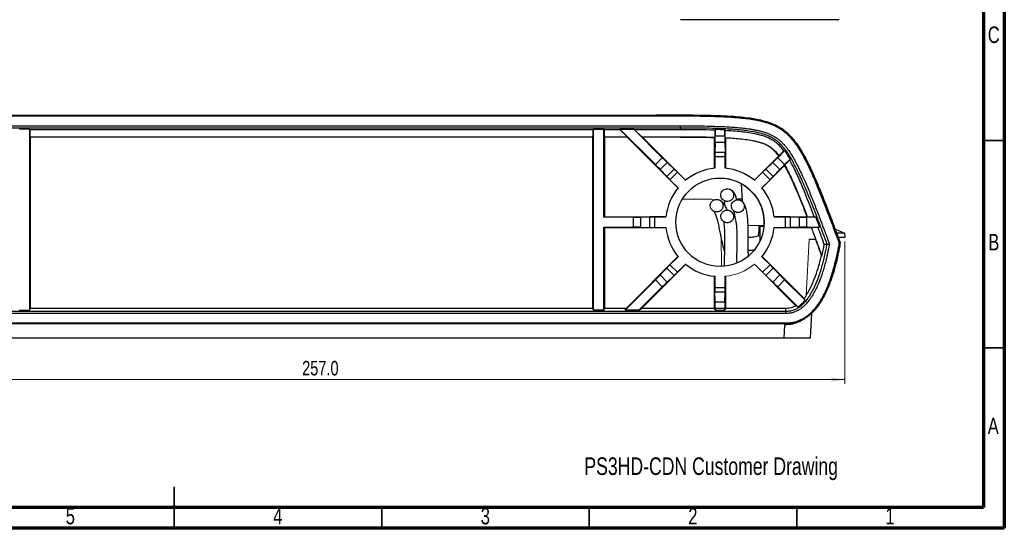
# Model space of a CAD drawing. Header units: millimetres. Extents: x 15 to 415, y 5 to 292.
# Tile 4 of 6: x 178 to 415, y 5 to 128. Entities that reach past the tile are written whole.
import ezdxf

# ---------------------------------------------------------------- set-up
doc = ezdxf.new("R2010")
doc.units = ezdxf.units.MM
doc.styles.add('SLDTEXTSTYLE0', font='TXT', dxfattribs={"width": 0.75})
doc.dimstyles.new('SLDDIMSTYLE1', dxfattribs={"dimtxt": 3.5, "dimasz": 3.302, "dimexe": 0, "dimexo": 0.0625, "dimgap": 0.875, "dimtad": 1, "dimdec": 1, "dimrnd": 1e-09, "dimzin": 4, "dimdsep": 46, "dimtxsty": 'SLDTEXTSTYLE0', "dimsah": 1, "dimcen": 0.09, "dimadec": 0, "dimazin": 1, "dimtfac": 1, "dimtdec": 1, "dimtofl": 0, "dimtmove": 0, "dimatfit": 3, "dimfxl": 1, "dimfrac": 2, "dimtolj": 1, "dimtzin": 12, "dimarcsym": 0})

# ---------------------------------------------------------------- blocks, each defined once
blk = doc.blocks.new('_D_1')
at = {"color": 7, "linetype": 'Continuous', "lineweight": 18}
for p, q in [((119.55, 74.11), (119.55, 39.85)), ((376.6, 74.11), (376.6, 39.85)), ((119.55, 40.85), (376.6, 40.85))]:
    blk.add_line(p, q, dxfattribs=at)
for points in [[(119.55, 40.85), (122.85, 40.35), (122.85, 41.36)], [(376.6, 40.85), (373.29, 41.36), (373.29, 40.35)]]:
    blk.add_solid(points, dxfattribs=at)
at = {"color": 7, "linetype": 'Continuous', "lineweight": 18, "insert": (245.81, 45.37), "char_height": 3.5, "attachment_point": 1, "style": 'SLDTEXTSTYLE0'}
blk.add_mtext('257.0', dxfattribs=at)

msp = doc.modelspace()

# ---------------------------------------------------------------- linework, layer by layer
at = {"color": 7, "linetype": 'Continuous', "lineweight": 70}
for p, q in [((415, 292), (415, 5)), ((410, 287), (410, 10)), ((410, 10), (20, 10)), ((415, 5), (15, 5))]:
    msp.add_line(p, q, dxfattribs=at)
at = {"color": 7, "linetype": 'Continuous', "lineweight": 25}
for p, q in [((159.17, 104.58), (336.97, 104.58)), ((336.97, 104.58), (331.1, 104.58)), ((336.97, 104.35), (336.97, 104.58)), ((336.97, 104.35), (159.17, 104.35)), ((159.17, 102.05), (336.97, 102.05)), ((336.97, 101.51), (336.97, 102.05)), ((336.97, 101.51), (159.17, 101.51)), ((180.18, 101.26), (177.64, 101.26)), ((180.23, 101.11), (180.18, 101.26)), ((180.18, 57.6), (180.18, 101.26)), ((315.92, 101.11), (180.23, 101.11)), ((180.23, 101.11), (180.23, 99.41)), ((315.91, 99.41), (315.92, 101.11)), ((315.97, 101.26), (315.92, 101.11)), ((315.97, 101.26), (318.51, 101.26)), ((315.97, 101.26), (315.97, 57.6)), ((318.56, 101.11), (318.51, 101.26)), ((318.51, 79.98), (318.51, 101.26)), ((322.44, 101.11), (318.56, 101.11)), ((318.56, 101.11), (318.57, 99.41)), ((322.36, 101.26), (325.7, 101.26)), ((322.44, 101.11), (322.36, 101.26)), ((322.36, 101.26), (330.93, 92.69)), ((322.44, 101.11), (324.13, 99.41)), ((325.7, 101.26), (325.93, 101.11)), ((332.6, 94.36), (325.7, 101.26)), ((336.97, 101.11), (325.93, 101.11)), ((327.64, 99.41), (325.93, 101.11)), ((336.97, 101.51), (336.97, 101.11)), ((345.27, 100.99), (345.26, 99.3)), ((345.27, 100.99), (345.32, 101.15)), ((345.32, 101.15), (345.32, 99.63)), ((347.68, 101.05), (347.73, 100.89)), ((347.68, 99.63), (347.68, 101.05)), ((347.74, 99.19), (347.73, 100.89)), ((180.3, 99.34), (180.23, 99.41)), ((180.23, 99.41), (315.91, 99.41)), ((180.3, 99.34), (180.32, 58.02)), ((315.84, 99.34), (180.3, 99.34)), ((315.83, 58.02), (315.84, 99.34)), ((315.91, 99.41), (315.84, 99.34)), ((318.64, 99.34), (318.57, 99.41)), ((318.57, 99.41), (324.13, 99.41)), ((318.64, 99.34), (318.65, 80.11)), ((324.1, 99.34), (318.64, 99.34)), ((324.1, 99.34), (324.13, 99.41)), ((336.37, 87.07), (324.1, 99.34)), ((327.81, 99.34), (327.64, 99.41)), ((327.64, 99.41), (336.97, 99.41)), ((327.81, 99.34), (338.22, 88.93)), ((336.97, 99.34), (327.81, 99.34)), ((336.97, 99.34), (336.97, 99.41)), ((345.19, 91.81), (345.19, 99.23)), ((345.3, 97.98), (345.23, 95.67)), ((347.7, 97.98), (345.3, 97.98)), ((345.32, 99.63), (347.68, 99.63)), ((347.7, 97.98), (347.77, 95.67)), ((347.74, 99.19), (347.81, 99.12)), ((347.81, 99.12), (347.81, 91.81)), ((345.23, 95.67), (347.77, 95.67)), ((362.09, 96.06), (360.4, 94.36)), ((361.9, 95.97), (360.71, 94.78)), ((361.9, 95.97), (362.09, 96.06)), ((330.93, 92.69), (332.6, 94.36)), ((333.78, 93.21), (332.09, 91.51)), ((333.78, 93.21), (335.46, 91.62)), ((345.22, 94.57), (345.22, 91.81)), ((347.78, 94.57), (345.22, 94.57)), ((347.78, 91.81), (347.78, 94.57)), ((354.77, 88.93), (360.64, 94.79)), ((359.22, 93.21), (357.54, 91.62)), ((360.91, 91.51), (359.22, 93.21)), ((360.4, 94.36), (362.07, 92.69)), ((360.64, 94.79), (360.71, 94.78)), ((362.07, 92.69), (363.42, 94.04)), ((362.08, 92.6), (363.29, 93.81)), ((363.42, 94.04), (363.29, 93.81)), ((332.09, 91.51), (333.67, 89.83)), ((333.67, 89.83), (335.46, 91.62)), ((336.25, 90.86), (334.44, 89.05)), ((338.2, 88.9), (336.25, 90.86)), ((356.75, 90.86), (354.8, 88.9)), ((362.07, 92.51), (356.63, 87.07)), ((358.56, 89.05), (356.75, 90.86)), ((357.54, 91.62), (359.33, 89.83)), ((360.91, 91.51), (359.33, 89.83)), ((334.44, 89.05), (336.39, 87.1)), ((351.61, 88.05), (351.83, 83.89)), ((356.61, 87.1), (358.56, 89.05)), ((351.81, 84.28), (350.74, 84.39)), ((351.8, 84.33), (350.74, 84.39)), ((351.8, 84.32), (350.74, 84.39)), ((345.19, 81.35), (345.19, 81.34)), ((349.87, 81.45), (349.87, 81.44)), ((318.51, 79.98), (318.65, 80.11)), ((325.66, 79.98), (318.51, 79.98)), ((318.65, 80.11), (333.48, 80.11)), ((325.66, 77.61), (325.66, 79.98)), ((327.31, 79.99), (329.62, 80.06)), ((327.31, 79.99), (327.31, 77.6)), ((329.62, 77.53), (329.62, 80.06)), ((333.48, 80.07), (330.72, 80.07)), ((330.72, 80.07), (330.72, 77.52)), ((347.48, 78.86), (347.44, 78.85)), ((359.51, 80.11), (367.5, 80.11)), ((362.28, 80.07), (359.52, 80.07)), ((362.28, 77.52), (362.28, 80.07)), ((365.69, 79.99), (363.38, 80.06)), ((363.38, 80.06), (363.38, 77.53)), ((365.69, 77.6), (365.69, 79.99)), ((367.34, 79.98), (367.34, 77.61)), ((369.62, 79.98), (367.34, 79.98)), ((367.5, 80.11), (367.53, 80.09)), ((367.53, 80.09), (369.2, 80.09)), ((318.51, 77.61), (318.65, 77.48)), ((318.51, 77.61), (325.66, 77.61)), ((318.51, 57.6), (318.51, 77.61)), ((333.48, 77.48), (318.65, 77.48)), ((318.65, 77.48), (318.65, 58.02)), ((327.31, 77.6), (329.62, 77.53)), ((330.72, 77.52), (333.48, 77.52)), ((356.12, 77.78), (356.06, 74.3)), ((368.5, 77.48), (359.51, 77.48)), ((359.52, 77.52), (362.28, 77.52)), ((365.69, 77.6), (363.38, 77.53)), ((367.34, 77.61), (370.51, 77.61)), ((368.5, 77.48), (368.51, 77.49)), ((370.16, 77.49), (368.51, 77.49)), ((370.16, 77.49), (370.51, 77.61)), ((374.34, 77.14), (376.51, 76.13)), ((376.51, 76.13), (376.6, 75.11)), ((367.98, 74.71), (369.53, 74.72)), ((369.53, 74.72), (369.53, 74.72)), ((369.53, 74.72), (369.53, 74.72)), ((375.47, 73.75), (374.9, 75.31)), ((323.85, 58.02), (336.36, 70.52)), ((336.39, 70.49), (334.44, 68.54)), ((358.56, 68.54), (356.61, 70.49)), ((356.63, 70.52), (366.77, 60.39)), ((338.23, 68.66), (327.59, 58.02)), ((332.09, 66.08), (333.67, 67.76)), ((335.46, 65.96), (333.67, 67.76)), ((334.44, 68.54), (336.25, 66.73)), ((336.25, 66.73), (338.2, 68.69)), ((364.79, 58.64), (354.77, 68.66)), ((354.8, 68.69), (356.75, 66.73)), ((356.75, 66.73), (358.56, 68.54)), ((359.33, 67.76), (357.54, 65.96)), ((360.91, 66.08), (359.33, 67.76)), ((330.93, 64.9), (323.63, 57.6)), ((332.6, 63.23), (330.93, 64.9)), ((332.09, 66.08), (333.78, 64.38)), ((333.78, 64.38), (335.46, 65.96)), ((345.18, 58.02), (345.18, 65.78)), ((345.22, 65.78), (345.22, 63.02)), ((347.78, 63.02), (347.78, 65.78)), ((347.82, 65.78), (347.82, 58.02)), ((359.22, 64.38), (357.54, 65.96)), ((359.22, 64.38), (360.91, 66.08)), ((362.07, 64.9), (360.4, 63.23)), ((366.98, 59.98), (362.07, 64.9)), ((326.97, 57.6), (332.6, 63.23)), ((345.22, 63.02), (347.78, 63.02)), ((345.3, 59.61), (345.23, 61.92)), ((347.77, 61.92), (345.23, 61.92)), ((347.7, 59.61), (347.77, 61.92)), ((360.4, 63.23), (365.22, 58.4)), ((345.3, 59.61), (347.7, 59.61)), ((133.77, 57.35), (362.37, 57.35)), ((177.64, 57.6), (180.18, 57.6)), ((180.18, 57.6), (180.32, 58.02)), ((315.83, 58.02), (180.32, 58.02)), ((315.83, 58.02), (315.97, 57.6)), ((318.51, 57.6), (315.97, 57.6)), ((318.51, 57.6), (318.65, 58.02)), ((323.85, 58.02), (318.65, 58.02)), ((323.63, 57.6), (323.85, 58.02)), ((326.97, 57.6), (323.63, 57.6)), ((326.97, 57.6), (327.59, 58.02)), ((345.18, 58.02), (327.59, 58.02)), ((345.18, 58.02), (345.32, 57.6)), ((345.32, 57.96), (345.32, 57.6)), ((347.68, 57.96), (345.32, 57.96)), ((345.32, 57.6), (347.68, 57.6)), ((347.68, 57.6), (347.82, 58.02)), ((347.68, 57.6), (347.68, 57.96)), ((362.37, 58.02), (347.82, 58.02)), ((362.37, 57.71), (362.37, 58.02)), ((362.37, 57.35), (362.37, 57.71)), ((362.37, 56.81), (362.37, 57.35)), ((362.37, 56.81), (133.77, 56.81)), ((368.57, 56.88), (368.26, 50.85)), ((133.77, 54.51), (362.37, 54.51)), ((362.37, 54.28), (133.77, 54.28)), ((361.92, 50.85), (362.09, 54.06)), ((362.37, 54.28), (362.37, 54.51)), ((361.92, 50.85), (134.23, 50.85)), ((368.26, 50.85), (361.92, 50.85))]:
    msp.add_line(p, q, dxfattribs=at)
at = {"color": 7, "linetype": 'Continuous', "lineweight": 35}
for p, q in [((410, 98.5), (415, 98.5)), ((410, 48.5), (415, 48.5)), ((215, 5), (215, 15)), ((215, 10), (215, 5)), ((265, 10), (265, 5)), ((315, 10), (315, 5)), ((365, 10), (365, 5))]:
    msp.add_line(p, q, dxfattribs=at)
at = {"color": 144, "linetype": 'Continuous', "lineweight": 18}
for p, q in [((337.52, 84.38), (337.58, 84.38)), ((337.58, 84.38), (344.08, 84.38)), ((350.74, 84.39), (350.74, 84.2)), ((357.12, 78.03), (353.19, 78.03)), ((357.02, 77.78), (356.12, 77.78)), ((346.74, 75.16), (346.86, 68.29)), ((367.27, 61.05), (367.98, 74.71))]:
    msp.add_line(p, q, dxfattribs=at)
at = {"color": 7, "linetype": 'Continuous', "lineweight": 25, "flags": 128}
for points in [[(345.19, 99.23), (345.23, 99.27), (345.26, 99.3)], [(369.62, 79.98), (369.5, 80.01), (369.2, 80.09)], [(375.47, 73.75), (375.35, 73.74), (375.24, 73.73)], [(371.93, 73.45), (371.77, 73.43), (371.62, 73.42)], [(372.31, 73.48), (372.14, 73.46), (371.93, 73.45)], [(372.31, 73.48), (372.58, 73.5), (372.86, 73.52)]]:
    msp.add_lwpolyline(points, dxfattribs=at)
at = {"color": 7, "linetype": 'Continuous', "lineweight": 25}
msp.add_circle((346.5, 78.79), 10.65, dxfattribs=at)
for centre, radius, start, end in [((282.81, 103.47), 80.02, 352.1291, 352.1912), ((346.5, 78.79), 13.08, 95.6105, 129.3895), ((346.5, 78.79), 13.08, 50.6105, 84.3895), ((346.5, 78.79), 13.08, 140.6105, 174.3895), ((346.5, 78.79), 13.08, 5.6105, 39.3895), ((346.5, 78.79), 13.08, 185.6105, 219.3895), ((346.5, 78.79), 13.08, 320.6105, 354.3895), ((346.5, 78.79), 13.08, 230.6105, 264.3895)]:
    msp.add_arc(centre, radius, start, end, dxfattribs=at)
at = {"color": 144, "linetype": 'Continuous', "lineweight": 18}
for centre, radius, start, end in [((346.5, 78.8), 10.57, 354.7014, 97.2355), ((346.5, 78.79), 13.08, 275.6105, 309.3895)]:
    msp.add_arc(centre, radius, start, end, dxfattribs=at)
at = {"color": 7, "linetype": 'Continuous', "lineweight": 25}
for centre, major_axis, start_param, end_param in [((345.28, 99.63), (0, 1.9), 3.665191, 4.712389), ((347.71, 99.63), (0, 1.9), 1.570796, 2.617994), ((345.24, 94.57), (0, 1.27), 0.523599, 1.570796), ((347.76, 94.57), (0, 1.27), 4.712389, 5.759587), ((330.91, 92.67), (1.35, -1.35), 0.523599, 1.570796), ((332.62, 94.39), (1.35, -1.35), 4.712389, 5.759587), ((360.37, 94.39), (1.35, 1.35), 3.665191, 4.712389), ((362.09, 92.67), (1.35, 1.35), 1.570796, 2.617994), ((336.23, 90.84), (0.898, -0.898), 1.570796, 2.617994), ((356.77, 90.84), (0.898, 0.898), 0.523599, 1.570796), ((334.45, 89.06), (0.898, -0.898), 3.665191, 4.712389), ((358.54, 89.06), (0.898, 0.898), 4.712389, 5.759587), ((325.66, 80.01), (1.91, 0), 4.712389, 5.759587), ((330.72, 80.05), (1.27, 0), 1.570796, 2.617994), ((362.28, 80.05), (1.27, 0), 0.523599, 1.570796), ((367.34, 80.01), (1.91, 0), 3.665191, 4.712389), ((325.66, 77.58), (1.91, 0), 0.523599, 1.570796), ((330.72, 77.54), (1.27, 0), 3.665191, 4.712389), ((362.28, 77.54), (1.27, 0), 4.712389, 5.759587), ((367.34, 77.58), (1.91, 0), 1.570796, 2.617994), ((334.45, 68.53), (0.898, 0.898), 1.570796, 2.617994), ((336.23, 66.75), (0.898, 0.898), 3.665191, 4.712389), ((356.77, 66.75), (0.898, -0.898), 4.712389, 5.759587), ((358.54, 68.53), (0.898, -0.898), 0.523599, 1.570796), ((330.91, 64.92), (1.35, 1.35), 4.712389, 5.759587), ((332.62, 63.2), (1.35, 1.35), 0.523599, 1.570796), ((360.37, 63.2), (1.35, -1.35), 1.570796, 2.617994), ((362.09, 64.92), (1.35, -1.35), 3.665191, 4.712389), ((345.24, 63.02), (0, 1.27), 1.570796, 2.617994), ((347.76, 63.02), (0, 1.27), 3.665191, 4.712389), ((345.28, 57.96), (0, 1.91), 4.712389, 5.759587), ((347.71, 57.96), (0, 1.91), 0.523599, 1.570796)]:
    msp.add_ellipse(centre, major_axis=major_axis, ratio=0.017455, start_param=start_param, end_param=end_param, dxfattribs=at)
for points, knots in [([(375.24, 127.63), (375.04, 127.63), (374.64, 127.63), (373.83, 127.63), (372.82, 127.63), (371.56, 127.63), (370.48, 127.63), (369.59, 127.63), (369.01, 127.63), (368.53, 127.63), (368.17, 127.63), (367.79, 127.63), (367.45, 127.63), (367.05, 127.63), (366.64, 127.63), (366.17, 127.63), (365.72, 127.63), (365.25, 127.63), (364.75, 127.63), (364.22, 127.63), (363.77, 127.63), (363.37, 127.63), (363.06, 127.63), (362.73, 127.63), (362.4, 127.63), (362.06, 127.63), (361.72, 127.63), (361.36, 127.63), (361, 127.63), (360.62, 127.63), (360.24, 127.63), (359.84, 127.63), (359.44, 127.63), (359.04, 127.63), (358.63, 127.63), (358.22, 127.63), (357.67, 127.63), (356.97, 127.63), (356.18, 127.63), (355.5, 127.63), (354.93, 127.63), (354.02, 127.63), (352.98, 127.63), (351.82, 127.63), (350.95, 127.63), (350.07, 127.63), (348.91, 127.63), (347.46, 127.63), (345.71, 127.63), (343.97, 127.63), (342.22, 127.63), (340.47, 127.63), (338.72, 127.63), (337.56, 127.63), (336.97, 127.63)], [0, 0, 0, 0, 0.031234, 0.062467, 0.124931, 0.187398, 0.249876, 0.281129, 0.3124, 0.328046, 0.343685, 0.359307, 0.374912, 0.385306, 0.406075, 0.42164, 0.437203, 0.452779, 0.468388, 0.484066, 0.499855, 0.506168, 0.515591, 0.523409, 0.531204, 0.538985, 0.546762, 0.554546, 0.562348, 0.570177, 0.578047, 0.585964, 0.593875, 0.601741, 0.609572, 0.617378, 0.625166, 0.640711, 0.656244, 0.668679, 0.678015, 0.687361, 0.7186, 0.734263, 0.749915, 0.765556, 0.78119, 0.812447, 0.843698, 0.87495, 0.906205, 0.937465, 0.96873, 1, 1, 1, 1]), ([(336.97, 104.58), (338.66, 104.58), (340.11, 104.57), (342.67, 104.54), (343.79, 104.51), (345.81, 104.45), (346.7, 104.42), (348.33, 104.34), (349.07, 104.3), (351.1, 104.15), (352.21, 104.04), (354.18, 103.78), (355.02, 103.64), (356.53, 103.33), (357.2, 103.15), (358.43, 102.77), (358.98, 102.56), (360.53, 101.88), (361.41, 101.34), (363.05, 100.03), (363.81, 99.26), (364.94, 97.8), (365.32, 97.26), (366.1, 96.05), (366.5, 95.37), (367.35, 93.8), (367.8, 92.91), (368.79, 90.81), (369.33, 89.59), (370.26, 87.37), (370.6, 86.56), (371.33, 84.75), (371.72, 83.76), (372.59, 81.51), (373.07, 80.25), (374.14, 77.38), (374.74, 75.75), (375.44, 73.85), (375.45, 73.81), (375.46, 73.78), (375.47, 73.75)], [-0.000532, -0.000532, -0.000532, -0.000532, 0.030718, 0.030718, 0.061968, 0.061968, 0.093218, 0.093218, 0.124468, 0.124468, 0.186968, 0.186968, 0.249468, 0.249468, 0.311968, 0.311968, 0.374468, 0.374468, 0.499468, 0.499468, 0.624468, 0.624468, 0.686968, 0.686968, 0.749468, 0.749468, 0.811968, 0.811968, 0.874468, 0.874468, 0.905718, 0.905718, 0.936968, 0.936968, 0.968218, 0.968218, 0.999468, 0.999468, 0.999468, 1, 1, 1, 1]), ([(374.24, 77.1), (374.23, 77.14), (373.86, 78.16), (373.17, 79.98), (372.22, 82.46), (371.39, 84.58), (370.66, 86.42), (369.82, 88.44), (368.9, 90.56), (367.89, 92.73), (366.87, 94.71), (365.81, 96.55), (364.64, 98.23), (363.48, 99.59), (362.27, 100.7), (360.95, 101.62), (359.47, 102.39), (357.73, 103.03), (355.93, 103.48), (354.04, 103.81), (352.02, 104.07), (350.08, 104.23), (348.25, 104.35), (346.6, 104.43), (344.7, 104.49), (342.49, 104.54), (339.88, 104.58), (338, 104.58), (336.97, 104.58)], [0, 0, 0, 0, 0.00267, 0.061401, 0.111161, 0.153914, 0.191066, 0.22369, 0.278462, 0.322811, 0.359737, 0.405433, 0.44334, 0.476473, 0.507002, 0.536837, 0.567805, 0.601927, 0.641867, 0.673565, 0.711224, 0.757349, 0.784693, 0.815748, 0.8514, 0.89281, 0.941597, 1, 1, 1, 1]), ([(375.24, 73.73), (375.04, 74.28), (374.64, 75.37), (373.83, 77.55), (372.82, 80.28), (371.56, 83.54), (370.48, 86.25), (369.59, 88.4), (369.01, 89.73), (368.53, 90.8), (368.17, 91.59), (367.79, 92.38), (367.45, 93.07), (367.05, 93.85), (366.64, 94.62), (366.17, 95.46), (365.72, 96.21), (365.25, 96.94), (364.75, 97.66), (364.22, 98.36), (363.77, 98.9), (363.37, 99.33), (363.06, 99.65), (362.73, 99.97), (362.4, 100.26), (362.06, 100.53), (361.72, 100.8), (361.36, 101.05), (361, 101.29), (360.62, 101.51), (360.24, 101.73), (359.84, 101.93), (359.44, 102.11), (359.04, 102.29), (358.63, 102.44), (358.22, 102.59), (357.67, 102.77), (356.97, 102.97), (356.18, 103.17), (355.5, 103.31), (354.93, 103.42), (354.02, 103.57), (352.98, 103.72), (351.82, 103.84), (350.95, 103.93), (350.07, 104), (348.91, 104.08), (347.46, 104.16), (345.71, 104.23), (343.97, 104.28), (342.22, 104.32), (340.47, 104.34), (338.72, 104.35), (337.56, 104.35), (336.97, 104.35)], [0, 0, 0, 0, 0.031234, 0.062467, 0.124931, 0.187398, 0.249876, 0.281129, 0.3124, 0.328046, 0.343685, 0.359307, 0.374912, 0.385306, 0.406075, 0.42164, 0.437203, 0.452779, 0.468388, 0.484066, 0.499855, 0.506168, 0.515591, 0.523409, 0.531204, 0.538985, 0.546762, 0.554546, 0.562348, 0.570177, 0.578047, 0.585964, 0.593875, 0.601741, 0.609572, 0.617378, 0.625166, 0.640711, 0.656244, 0.668679, 0.678015, 0.687361, 0.7186, 0.734263, 0.749915, 0.765556, 0.78119, 0.812447, 0.843698, 0.87495, 0.906205, 0.937465, 0.96873, 1, 1, 1, 1]), ([(336.97, 102.05), (337.52, 102.05), (338.61, 102.05), (340.8, 102.03), (343.53, 101.99), (346.26, 101.91), (348.45, 101.8), (350.08, 101.69), (351.72, 101.55), (353.07, 101.38), (354.15, 101.22), (354.95, 101.07), (355.75, 100.9), (356.55, 100.7), (357.34, 100.47), (358, 100.23), (358.54, 100), (359.03, 99.76), (359.61, 99.45), (360.15, 99.1), (360.58, 98.77), (361.01, 98.42), (361.51, 97.95), (362.07, 97.35), (362.59, 96.72), (363.23, 95.83), (363.91, 94.77), (364.56, 93.63), (365.08, 92.66), (365.65, 91.52), (366.26, 90.23), (367.16, 88.24), (368.19, 85.79), (369.4, 82.74), (370.58, 79.68), (371.53, 77.13), (372.29, 75.08), (372.67, 74.05), (372.86, 73.52)], [0, 0, 0, 0, 0.031248, 0.062495, 0.124986, 0.187484, 0.218732, 0.249979, 0.281223, 0.312407, 0.32798, 0.343549, 0.359127, 0.374736, 0.390414, 0.406071, 0.414967, 0.423839, 0.437137, 0.452716, 0.460571, 0.468457, 0.484118, 0.499711, 0.515313, 0.530969, 0.562318, 0.58732, 0.606062, 0.624807, 0.660538, 0.687365, 0.749925, 0.81245, 0.874966, 0.937482, 0.967877, 1, 1, 1, 1]), ([(372.31, 73.48), (371.64, 75.3), (371.06, 76.86), (370.03, 79.62), (369.57, 80.82), (368.73, 82.98), (368.35, 83.94), (367.65, 85.67), (367.33, 86.44), (366.43, 88.57), (365.91, 89.71), (364.98, 91.68), (364.56, 92.51), (363.78, 93.94), (363.42, 94.54), (362.74, 95.6), (362.42, 96.05), (361.79, 96.85), (361.49, 97.19), (360.89, 97.8), (360.6, 98.07), (359.98, 98.56), (359.67, 98.78), (359.16, 99.08), (358.99, 99.17), (358.62, 99.36), (358.43, 99.45), (357.83, 99.72), (357.38, 99.89), (356.36, 100.2), (355.79, 100.35), (354.45, 100.63), (353.68, 100.76), (351.85, 100.99), (350.8, 101.1), (348.85, 101.24), (348.14, 101.28), (346.55, 101.36), (345.67, 101.39), (343.7, 101.45), (342.6, 101.47), (340.07, 101.5), (338.64, 101.51), (336.97, 101.51)], [0, 0, 0, 0, 0.03125, 0.03125, 0.0625, 0.0625, 0.09375, 0.09375, 0.125, 0.125, 0.1875, 0.1875, 0.25, 0.25, 0.3125, 0.3125, 0.375, 0.375, 0.4375, 0.4375, 0.5, 0.5, 0.5625, 0.5625, 0.59375, 0.59375, 0.625, 0.625, 0.6875, 0.6875, 0.75, 0.75, 0.8125, 0.8125, 0.875, 0.875, 0.90625, 0.90625, 0.9375, 0.9375, 0.96875, 0.96875, 1, 1, 1, 1]), ([(361.9, 95.97), (361.52, 96.48), (361.1, 96.98), (360.4, 97.65), (360.16, 97.87), (359.64, 98.27), (359.38, 98.45), (358.55, 98.95), (357.96, 99.22), (357.05, 99.55), (356.73, 99.65), (356.11, 99.83), (355.79, 99.91), (354.84, 100.13), (354.2, 100.25), (352.92, 100.44), (352.27, 100.52), (350.33, 100.73), (349.03, 100.82), (347.73, 100.89)], [0, 0, 0, 0, 0.125, 0.125, 0.1875, 0.1875, 0.25, 0.25, 0.375, 0.375, 0.4375, 0.4375, 0.5, 0.5, 0.625, 0.625, 0.75, 0.75, 1, 1, 1, 1]), ([(347.74, 99.19), (348.92, 99.13), (350.11, 99.05), (351.88, 98.86), (352.47, 98.79), (353.64, 98.62), (354.23, 98.52), (355.4, 98.27), (355.98, 98.12), (356.82, 97.84), (357.1, 97.73), (357.64, 97.5), (357.91, 97.36), (358.69, 96.91), (359.15, 96.54), (359.99, 95.72), (360.37, 95.25), (360.71, 94.78)], [0, 0, 0, 0, 0.25, 0.25, 0.375, 0.375, 0.5, 0.5, 0.625, 0.625, 0.6875, 0.6875, 0.75, 0.75, 0.875, 0.875, 1, 1, 1, 1]), ([(360.64, 94.79), (360.29, 95.26), (359.91, 95.71), (359.28, 96.33), (359.06, 96.52), (358.58, 96.88), (358.34, 97.04), (357.57, 97.48), (357.03, 97.7), (356.19, 97.98), (355.91, 98.06), (355.34, 98.21), (355.05, 98.28), (354.19, 98.46), (353.62, 98.56), (352.46, 98.72), (351.88, 98.79), (350.14, 98.97), (348.98, 99.05), (347.81, 99.12)], [0, 0, 0, 0, 0.125, 0.125, 0.1875, 0.1875, 0.25, 0.25, 0.375, 0.375, 0.4375, 0.4375, 0.5, 0.5, 0.625, 0.625, 0.75, 0.75, 1, 1, 1, 1]), ([(362.08, 92.6), (362.64, 91.61), (363.14, 90.59), (364.11, 88.52), (364.56, 87.48), (365.89, 84.34), (366.72, 82.22), (367.53, 80.09)], [0, 0, 0, 0, 0.25, 0.25, 0.5, 0.5, 1, 1, 1, 1]), ([(369.2, 80.09), (368.33, 82.43), (367.44, 84.75), (366.01, 88.2), (365.52, 89.34), (364.47, 91.61), (363.92, 92.72), (363.29, 93.81)], [0, 0, 0, 0, 0.5, 0.5, 0.75, 0.75, 1, 1, 1, 1]), ([(367.5, 80.11), (366.69, 82.22), (365.86, 84.32), (364.54, 87.44), (364.08, 88.47), (363.13, 90.52), (362.62, 91.53), (362.07, 92.51)], [0, 0, 0, 0, 0.5, 0.5, 0.75, 0.75, 1, 1, 1, 1]), ([(349.42, 84.35), (349.49, 84.43), (349.54, 84.51), (349.64, 84.68), (349.68, 84.78), (349.74, 84.97), (349.76, 85.07), (349.78, 85.27), (349.78, 85.37), (349.73, 85.87), (349.53, 86.25), (349.15, 86.57), (349.06, 86.62), (348.88, 86.72), (348.79, 86.76), (348.5, 86.85), (348.3, 86.87), (347.9, 86.84), (347.71, 86.79), (347.44, 86.65), (347.35, 86.6), (347.2, 86.47), (347.12, 86.4), (346.8, 86.02), (346.67, 85.61), (346.71, 85.11), (346.73, 85.01), (346.79, 84.82), (346.83, 84.72), (346.97, 84.46), (347.1, 84.3), (347.33, 84.11), (347.42, 84.05), (347.59, 83.96), (347.69, 83.92), (347.88, 83.86), (347.98, 83.83), (348.17, 83.81), (348.28, 83.81), (348.77, 83.85), (349.16, 84.04), (349.42, 84.35)], [0, 0, 0, 0, 0.03125, 0.03125, 0.0625, 0.0625, 0.09375, 0.09375, 0.125, 0.125, 0.25, 0.25, 0.28125, 0.28125, 0.3125, 0.3125, 0.375, 0.375, 0.4375, 0.4375, 0.46875, 0.46875, 0.5, 0.5, 0.625, 0.625, 0.65625, 0.65625, 0.6875, 0.6875, 0.75, 0.75, 0.78125, 0.78125, 0.8125, 0.8125, 0.84375, 0.84375, 0.875, 0.875, 1, 1, 1, 1]), ([(350.52, 84.18), (350.46, 84.49), (350.34, 85.12), (349.92, 85.9), (349.39, 86.51), (348.91, 86.67), (348.7, 86.73)], [0, 0, 0, 0, 0.249461, 0.502912, 0.792455, 1, 1, 1, 1]), ([(344.3, 82.14), (344.34, 82.05), (344.4, 81.96), (344.52, 81.8), (344.59, 81.73), (344.74, 81.6), (344.82, 81.54), (344.99, 81.44), (345.09, 81.39), (345.37, 81.29), (345.57, 81.26), (345.97, 81.28), (346.17, 81.33), (346.53, 81.49), (346.7, 81.61), (346.9, 81.83), (346.97, 81.91), (347.07, 82.09), (347.11, 82.18), (347.21, 82.46), (347.24, 82.66), (347.22, 82.96), (347.21, 83.06), (347.15, 83.26), (347.12, 83.35), (346.98, 83.62), (346.86, 83.78), (346.56, 84.05), (346.38, 84.15), (346.1, 84.25), (346, 84.28), (345.8, 84.31), (345.7, 84.31), (345.5, 84.3), (345.4, 84.29), (345.21, 84.24), (345.11, 84.21), (344.84, 84.09), (344.67, 83.97), (344.47, 83.74), (344.41, 83.66), (344.3, 83.49), (344.26, 83.4), (344.19, 83.21), (344.17, 83.12), (344.14, 82.92), (344.14, 82.82), (344.15, 82.52), (344.21, 82.32), (344.3, 82.14)], [0, 0, 0, 0, 0.03125, 0.03125, 0.0625, 0.0625, 0.09375, 0.09375, 0.125, 0.125, 0.1875, 0.1875, 0.25, 0.25, 0.3125, 0.3125, 0.34375, 0.34375, 0.375, 0.375, 0.4375, 0.4375, 0.46875, 0.46875, 0.5, 0.5, 0.5625, 0.5625, 0.625, 0.625, 0.65625, 0.65625, 0.6875, 0.6875, 0.71875, 0.71875, 0.75, 0.75, 0.8125, 0.8125, 0.84375, 0.84375, 0.875, 0.875, 0.90625, 0.90625, 0.9375, 0.9375, 1, 1, 1, 1]), ([(348.25, 81.69), (348.22, 81.76), (348.14, 81.98), (347.97, 82.36), (347.7, 82.86), (347.31, 83.41), (346.85, 83.9), (346.44, 84.07), (346.27, 84.14)], [0, 0, 0, 0, 0.06673, 0.203404, 0.370898, 0.575475, 0.821676, 1, 1, 1, 1]), ([(347.66, 83.82), (347.64, 83.79), (347.61, 83.74), (347.59, 83.6), (347.6, 83.36), (347.61, 83.14), (347.62, 82.97), (347.62, 82.96)], [0, 0, 0, 0, 0.293698, 0.530497, 0.747574, 0.979461, 1, 1, 1, 1]), ([(347.77, 83.88), (347.76, 83.88), (347.73, 83.88), (347.69, 83.85), (347.67, 83.83)], [0, 0, 0, 0, 0.4754947, 1, 1, 1, 1]), ([(352.08, 81.79), (352.14, 81.87), (352.19, 81.96), (352.27, 82.14), (352.3, 82.24), (352.33, 82.44), (352.34, 82.54), (352.35, 82.74), (352.34, 82.84), (352.24, 83.33), (352, 83.7), (351.59, 83.98), (351.5, 84.03), (351.31, 84.11), (351.22, 84.14), (351.02, 84.19), (350.92, 84.2), (350.72, 84.21), (350.62, 84.2), (350.32, 84.15), (350.13, 84.08), (349.88, 83.91), (349.8, 83.85), (349.65, 83.71), (349.58, 83.63), (349.3, 83.22), (349.22, 82.79), (349.32, 82.3), (349.35, 82.2), (349.42, 82.02), (349.47, 81.93), (349.64, 81.68), (349.78, 81.53), (350.11, 81.3), (350.3, 81.22), (350.59, 81.15), (350.69, 81.14), (350.89, 81.13), (350.99, 81.14), (351.49, 81.22), (351.86, 81.45), (352.08, 81.79)], [0, 0, 0, 0, 0.03125, 0.03125, 0.0625, 0.0625, 0.09375, 0.09375, 0.125, 0.125, 0.25, 0.25, 0.28125, 0.28125, 0.3125, 0.3125, 0.34375, 0.34375, 0.375, 0.375, 0.4375, 0.4375, 0.46875, 0.46875, 0.5, 0.5, 0.625, 0.625, 0.65625, 0.65625, 0.6875, 0.6875, 0.75, 0.75, 0.8125, 0.8125, 0.84375, 0.84375, 0.875, 0.875, 1, 1, 1, 1]), ([(353.33, 70.8), (353.32, 71.17), (353.31, 72.53), (353.33, 74.95), (353.3, 77.54), (353.19, 79.59), (353.04, 80.87), (352.85, 81.81), (352.61, 82.62), (352.25, 83.38), (351.88, 83.69), (351.72, 83.82)], [0, 0, 0, 0, 0.06893, 0.258181, 0.451095, 0.58487, 0.704544, 0.763611, 0.837444, 0.928471, 1, 1, 1, 1]), ([(345.18, 81.32), (345.18, 81.28), (345.19, 81.2), (345.27, 80.97), (345.44, 80.53), (345.72, 79.69), (346.02, 78.54), (346.33, 77.17), (346.64, 75.63), (347, 73.93), (347.28, 72.55), (347.52, 71.85), (347.56, 71.73)], [0, 0, 0, 0, 0.084125, 0.155516, 0.250852, 0.34371, 0.463359, 0.577467, 0.69401, 0.825569, 0.969979, 1, 1, 1, 1]), ([(346.87, 79.52), (346.96, 79.34), (347.09, 79.18), (347.32, 78.98), (347.4, 78.92), (347.57, 78.82), (347.66, 78.78), (347.85, 78.72), (347.95, 78.69), (348.15, 78.66), (348.25, 78.66), (348.55, 78.67), (348.75, 78.72), (349.11, 78.89), (349.27, 79.02), (349.47, 79.24), (349.53, 79.32), (349.63, 79.5), (349.67, 79.59), (349.77, 79.87), (349.79, 80.08), (349.77, 80.38), (349.75, 80.48), (349.69, 80.67), (349.65, 80.76), (349.52, 81.03), (349.39, 81.19), (349.09, 81.45), (348.91, 81.56), (348.53, 81.69), (348.33, 81.72), (348.03, 81.7), (347.93, 81.69), (347.74, 81.64), (347.64, 81.6), (347.46, 81.52), (347.37, 81.47), (347.21, 81.35), (347.14, 81.28), (347.01, 81.13), (346.95, 81.05), (346.85, 80.87), (346.81, 80.78), (346.74, 80.59), (346.72, 80.49), (346.7, 80.29), (346.7, 80.19), (346.72, 79.89), (346.78, 79.7), (346.87, 79.52)], [0, 0, 0, 0, 0.0625, 0.0625, 0.09375, 0.09375, 0.125, 0.125, 0.15625, 0.15625, 0.1875, 0.1875, 0.25, 0.25, 0.3125, 0.3125, 0.34375, 0.34375, 0.375, 0.375, 0.4375, 0.4375, 0.46875, 0.46875, 0.5, 0.5, 0.5625, 0.5625, 0.625, 0.625, 0.6875, 0.6875, 0.71875, 0.71875, 0.75, 0.75, 0.78125, 0.78125, 0.8125, 0.8125, 0.84375, 0.84375, 0.875, 0.875, 0.90625, 0.90625, 0.9375, 0.9375, 1, 1, 1, 1]), ([(350.53, 69.12), (350.54, 69.42), (350.56, 70.27), (350.61, 71.75), (350.65, 73.59), (350.66, 75.33), (350.62, 76.8), (350.53, 77.98), (350.4, 78.9), (350.2, 79.7), (349.98, 80.3), (349.66, 80.85), (349.36, 81.24), (349.11, 81.39), (349.03, 81.45)], [0, 0, 0, 0, 0.059176, 0.164812, 0.284505, 0.42487, 0.528463, 0.623242, 0.705185, 0.760601, 0.831783, 0.891675, 0.962673, 1, 1, 1, 1]), ([(349.85, 81.4), (349.87, 81.32), (349.89, 81.19), (349.97, 80.73), (350.04, 80.33), (350.06, 80.05), (350.07, 79.99)], [0, 0, 0, 0, 0.381351, 0.68203, 0.938044, 1, 1, 1, 1]), ([(347.43, 78.85), (347.42, 78.81), (347.4, 78.73), (347.42, 78.48), (347.44, 78.22), (347.48, 77.81), (347.55, 77.08), (347.6, 75.89), (347.62, 74.31), (347.58, 72.54), (347.53, 70.61), (347.48, 69.21), (347.46, 68.43), (347.46, 68.29)], [0, 0, 0, 0, 0.083832, 0.149147, 0.198653, 0.249177, 0.345659, 0.457251, 0.566945, 0.713765, 0.839518, 0.970409, 1, 1, 1, 1]), ([(355.7, 75.45), (355.74, 75.68), (355.85, 76.23), (355.97, 77.06), (355.97, 77.71), (355.97, 77.98)], [0, 0, 0, 0, 0.284858, 0.709326, 1, 1, 1, 1]), ([(373.82, 77.14), (373.84, 77.14), (373.89, 77.14), (373.98, 77.14), (374.11, 77.14), (374.21, 77.14), (374.27, 77.14), (374.3, 77.14), (374.32, 77.14), (374.33, 77.14), (374.34, 77.14), (374.34, 77.14)], [0, 0, 0, 0, 0.031985, 0.062551, 0.125204, 0.25066, 0.375574, 0.500417, 0.625277, 0.750163, 1, 1, 1, 1]), ([(376.51, 76.13), (376.5, 76.13), (376.49, 76.13), (376.42, 76.13), (375.63, 76.13), (374.98, 76.13), (374.6, 76.13)], [0, 0, 0, 0, 0.311647, 0.638635, 0.787577, 1, 1, 1, 1]), ([(356.08, 75.54), (356.08, 75.54), (355.67, 75.4), (354.68, 75.22), (353.71, 75.06), (353.32, 75.08), (353.31, 75.08)], [0, 0, 0, 0, 0.004324, 0.515832, 0.990076, 1, 1, 1, 1]), ([(375.47, 73.75), (375.43, 73.52), (375.31, 72.86), (375.07, 71.58), (374.67, 69.76), (374.19, 67.85), (373.66, 66.05), (373.14, 64.53), (372.58, 63.08), (372.15, 62.11), (371.89, 61.57), (371.81, 61.42), (371.73, 61.25), (371.63, 61.07), (371.53, 60.87), (371.41, 60.66), (371.28, 60.43), (371.15, 60.18), (371, 59.93), (370.83, 59.66), (370.66, 59.39), (370.47, 59.1), (370.27, 58.81), (370.05, 58.51), (369.82, 58.21), (369.57, 57.91), (369.31, 57.6), (369.03, 57.29), (368.73, 56.99), (368.42, 56.69), (368.09, 56.4), (367.74, 56.11), (367.36, 55.84), (366.97, 55.58), (366.56, 55.34), (366.12, 55.11), (365.66, 54.91), (365.17, 54.72), (364.66, 54.57), (364.13, 54.44), (363.57, 54.35), (362.98, 54.29), (362.58, 54.28), (362.37, 54.28)], [0, 0, 0, 0, 0.027321, 0.079398, 0.153785, 0.246944, 0.312228, 0.37538, 0.436309, 0.494957, 0.500726, 0.507302, 0.514666, 0.5228, 0.531684, 0.541295, 0.55161, 0.562603, 0.574249, 0.586519, 0.599386, 0.612823, 0.626801, 0.641293, 0.656271, 0.671708, 0.68758, 0.703864, 0.720541, 0.737596, 0.755019, 0.772807, 0.790963, 0.8095, 0.828438, 0.847801, 0.867627, 0.887968, 0.908885, 0.930453, 0.95276, 0.975905, 1, 1, 1, 1]), ([(362.37, 54.51), (362.46, 54.51), (362.64, 54.51), (362.9, 54.52), (363.17, 54.54), (363.42, 54.57), (363.68, 54.6), (363.98, 54.65), (364.32, 54.72), (364.83, 54.85), (365.45, 55.06), (366.03, 55.32), (366.49, 55.56), (367.17, 55.96), (368.19, 56.74), (369.28, 57.87), (370.07, 58.91), (370.61, 59.73), (371.14, 60.62), (371.99, 62.23), (372.98, 64.65), (373.91, 67.63), (374.53, 70.16), (374.9, 71.94), (375.08, 72.83), (375.16, 73.28), (375.2, 73.51), (375.22, 73.63), (375.23, 73.7), (375.24, 73.73)], [0, 0, 0, 0, 0.0106228, 0.0211679, 0.0316446, 0.0420621, 0.0524302, 0.0627584, 0.0784344, 0.0940796, 0.1256545, 0.1570267, 0.1695339, 0.1882989, 0.251186, 0.3225236, 0.3761935, 0.4076426, 0.4389319, 0.5012235, 0.6257033, 0.7507441, 0.8754186, 0.9377038, 0.968849, 0.9844236, 0.9922116, 0.9961057, 1, 1, 1, 1]), ([(368.57, 56.88), (368.98, 57.28), (369.88, 58.18), (370.98, 59.84), (372.31, 62.31), (373.57, 65.59), (374.69, 69.64), (375.21, 72.38), (375.47, 73.75)], [0, 0, 0, 0, 0.091589, 0.206621, 0.320515, 0.547357, 0.774129, 1, 1, 1, 1]), ([(376.6, 75.11), (376.6, 75.11), (376.62, 75.11), (376.31, 75.11), (375.63, 75.11), (375.15, 75.11), (374.97, 75.11)], [0, 0, 0, 0, 0.470986, 0.707184, 0.894382, 1, 1, 1, 1]), ([(353.32, 72.05), (353.65, 72.06), (354.11, 72.06), (354.55, 72.13), (354.68, 72.15)], [0, 0, 0, 0, 0.724572, 1, 1, 1, 1]), ([(372.86, 73.52), (372.81, 73.26), (372.71, 72.74), (372.56, 71.97), (372.4, 71.21), (372.23, 70.47), (372.06, 69.76), (371.88, 69.06), (371.64, 68.16), (371.33, 67.09), (370.78, 65.41), (370.14, 63.78), (369.38, 62.19), (368.71, 61.02), (367.97, 59.92), (367.1, 58.9), (366.29, 58.17), (365.55, 57.67), (364.97, 57.36), (364.45, 57.15), (364.02, 57.02), (363.66, 56.93), (363.27, 56.86), (362.82, 56.82), (362.52, 56.81), (362.37, 56.81)], [0, 0, 0, 0, 0.038, 0.075183, 0.111555, 0.147121, 0.181886, 0.215856, 0.249038, 0.313055, 0.374014, 0.498779, 0.561016, 0.623415, 0.688839, 0.748721, 0.81149, 0.842918, 0.874222, 0.905754, 0.921451, 0.937219, 0.957799, 0.978692, 1, 1, 1, 1]), ([(362.37, 57.35), (362.43, 57.35), (362.55, 57.35), (362.76, 57.36), (363.02, 57.38), (363.3, 57.41), (363.68, 57.49), (364.14, 57.61), (364.76, 57.85), (365.36, 58.18), (366.03, 58.66), (366.84, 59.39), (367.6, 60.32), (368.3, 61.37), (368.87, 62.38), (369.6, 63.87), (370.39, 65.87), (370.97, 67.75), (371.44, 69.48), (371.76, 70.78), (372.07, 72.24), (372.23, 73.09), (372.31, 73.48)], [0, 0, 0, 0, 0.008152, 0.0181817, 0.0299958, 0.0479724, 0.0595907, 0.0861882, 0.1189396, 0.1577065, 0.1872824, 0.2394753, 0.3180933, 0.3636639, 0.4264323, 0.4893913, 0.6075502, 0.7441706, 0.779306, 0.8719856, 0.9414834, 1, 1, 1, 1]), ([(367.28, 61.27), (367.76, 61.97), (368.16, 62.72), (368.89, 64.25), (369.22, 65.03), (370.09, 67.43), (370.55, 69.08), (370.94, 70.74)], [0, 0, 0, 0, 0.25, 0.25, 0.5, 0.5, 1, 1, 1, 1]), ([(365.22, 58.4), (365.55, 58.61), (365.87, 58.86), (366.46, 59.39), (366.73, 59.68), (366.98, 59.98)], [0, 0, 0, 0, 0.5, 0.5, 1, 1, 1, 1]), ([(366.98, 59.98), (366.96, 60.03), (366.93, 60.08), (366.91, 60.13), (366.86, 60.22), (366.82, 60.3), (366.77, 60.39)], [-0.002858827, -0.002858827, -0.002858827, -0.002858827, 0, 0, 0, 0.00518704, 0.00518704, 0.00518704, 0.00518704]), ([(364.79, 58.64), (364.6, 58.54), (364.42, 58.44), (364.02, 58.29), (363.82, 58.22), (363.21, 58.07), (362.8, 58.02), (362.37, 58.02)], [0, 0, 0, 0, 0.25, 0.25, 0.5, 0.5, 1, 1, 1, 1]), ([(365.22, 58.4), (365.17, 58.43), (365.12, 58.46), (365.07, 58.49), (364.97, 58.54), (364.88, 58.59), (364.79, 58.64)], [-0.002879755, -0.002879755, -0.002879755, -0.002879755, 0, 0, 0, 0.005198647, 0.005198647, 0.005198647, 0.005198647]), ([(362.09, 54.06), (362.09, 54.06), (362.13, 54.08), (362.38, 54.15), (362.62, 54.24), (362.84, 54.32)], [0, 0, 0, 0, 0.020085, 0.138371, 1, 1, 1, 1])]:
    msp.add_open_spline(points, degree=3, knots=knots, dxfattribs=at)
for points in [[(345.27, 100.99), (342.5, 101.08), (339.74, 101.11), (336.97, 101.11)], [(347.68, 101.05), (346.89, 101.09), (346.11, 101.12), (345.32, 101.15)], [(336.97, 99.41), (339.74, 99.41), (342.5, 99.39), (345.26, 99.3)], [(336.97, 99.34), (339.71, 99.34), (342.45, 99.32), (345.19, 99.23)], [(363.42, 94.04), (363.01, 94.74), (362.57, 95.41), (362.09, 96.06)], [(370.51, 77.61), (370.22, 78.4), (369.92, 79.19), (369.62, 79.98)], [(368.5, 77.48), (368.84, 76.56), (369.19, 75.64), (369.53, 74.72)], [(368.51, 77.49), (368.85, 76.57), (369.19, 75.64), (369.53, 74.72)], [(371.62, 73.42), (371.14, 74.78), (370.65, 76.14), (370.16, 77.49)], [(369.49, 74.72), (369.97, 73.39), (370.46, 72.07), (370.94, 70.74)], [(369.53, 74.72), (370.03, 73.36), (370.52, 72), (371.01, 70.64)], [(371.01, 70.64), (371.23, 71.56), (371.44, 72.49), (371.62, 73.42)], [(367.27, 61.05), (367.11, 60.82), (366.94, 60.6), (366.77, 60.39)]]:
    msp.add_open_spline(points, degree=3, dxfattribs=at)
at = {"color": 144, "linetype": 'Continuous', "lineweight": 18}
msp.add_open_spline([(345.03, 84.16), (344.93, 84.21), (344.63, 84.37), (344.3, 84.38), (344.08, 84.38)], degree=3, knots=[0, 0, 0, 0, 0.32961, 1, 1, 1, 1], dxfattribs=at)
at = {"color": 8, "linetype": 'Continuous', "lineweight": 25}
msp.add_open_spline([(366.57, 55.39), (366.45, 55.3), (366.09, 55.05), (365.37, 54.68), (364.22, 54.26), (363.15, 54.08), (362.35, 54.06), (362.17, 54.06), (362.09, 54.06)], degree=3, knots=[0, 0, 0, 0, 0.115738, 0.322697, 0.535162, 0.89359, 0.953031, 1, 1, 1, 1], dxfattribs=at)

# ---------------------------------------------------------------- texts
at = {"color": 7, "linetype": 'Continuous', "lineweight": 0, "style": 'SLDTEXTSTYLE0'}
for s, insert, char_height, attachment_point in [('C', (412.46, 125.98), 3.97, 2), ('B', (412.47, 75.98), 3.97, 2), ('A', (412.34, 31.67), 3.97, 2), ('PS3HD-CDN Customer Drawing', (313.82, 22.1), 4.2333, 1), ('5', (189.96, 9.92), 3.97, 2), ('4', (239.96, 9.92), 3.97, 2), ('3', (289.96, 9.92), 3.97, 2), ('2', (339.96, 9.92), 3.97, 2), ('1', (387.46, 9.92), 3.97, 2)]:
    msp.add_mtext(s, dxfattribs=dict(at, insert=insert, char_height=char_height, attachment_point=attachment_point))

# ---------------------------------------------------------------- dimensions: what is measured, and where the dimension line sits
at = {"color": 7, "linetype": 'Continuous', "lineweight": 18}
dim = msp.add_linear_dim(base=(376.5962, 40.8548), p1=(119.5524, 75.1119), p2=(376.5962, 75.1119), dimstyle='SLDDIMSTYLE1', dxfattribs=at)
dim.commit()
dim.dimension.update_dxf_attribs({"geometry": '_D_1', "text_midpoint": (251.6246, 40.8548), "dimtype": 160})

doc.saveas('drawing.dxf')
